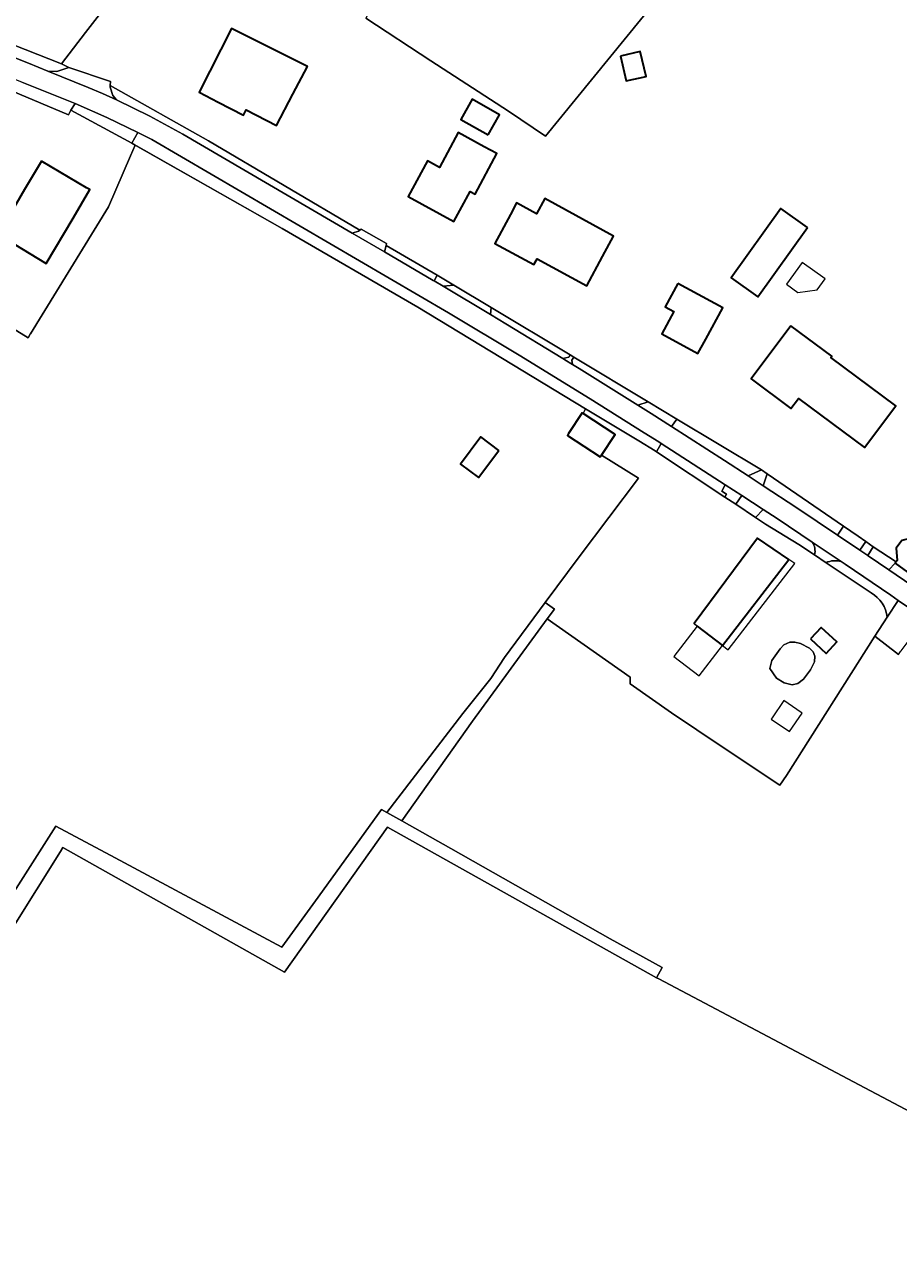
# Model space of a CAD drawing. Header units: metres. Extents: x 200176 to 205485, y 394066 to 399855.
# Tile 105 of 230: x 203375 to 203507, y 396510 to 396697. Entities that reach past the tile are written whole.
import ezdxf
from ezdxf.enums import TextEntityAlignment as Align

# ---------------------------------------------------------------- set-up
doc = ezdxf.new("R2010")
doc.units = ezdxf.units.M
for name, color, linetype, lineweight in [('B-WE-GR-BEPLANTING_CULTUUR_BODEMBEDEKKER-GV', 90, 'Continuous', 18), ('B-WE-GR-BEPLANTING_CULTUUR_HEESTERS-GV', 90, 'Continuous', 18), ('B-WE-GR-BEPLANTING_CULTUUR_VASTE PLANTENVAK-GV', 90, 'Continuous', 18), ('B-WE-GR-BOS_LOOF-GV', 40, 'Continuous', 13), ('B-WE-GR-FRUITTEELT-GV', 40, 'Continuous', 13), ('B-WE-GR-GRAS-GV', 60, 'Continuous', 13), ('B-WE-GR-HOUTWAL-GV', 40, 'Continuous', 13), ('B-WE-IE-TERREINAFSCHEIDING_KUNSTMATIG_HEKWERK-G', 20, 'IE-TERREINAFSCHEIDING-KUNSTMATIG', 18), ('B-WE-OG-BEBOUWING-GV', 7, 'Continuous', 35), ('B-WE-OG-BEBOUWING-T18', 10, 'Continuous', 18), ('B-WE-OG-BEBOUWING_LUIFEL-GV', 7, 'Continuous', 18), ('B-WE-OG-BEBOUWING_SCHUUR-GV', 7, 'Continuous', 35), ('B-WE-OG-TERREIN_ERF-GV', 7, 'Continuous', 18), ('B-WE-OG-TERREIN_ONBEGROEID-GV', 7, 'Continuous', 18), ('B-WE-OG-WATER_MEER-GV', 140, 'Continuous', 18), ('B-WE-OG-WEG-GV', 7, 'Continuous', 18), ('B-WE-VH-VERHARDING_BETONSTRAATSTEEN-GV', 252, 'Continuous', 18), ('B-WE-VH-VERHARDING_FUNDERING_ZAND-GV', 7, 'Continuous', 18), ('B-WE-VH-VERHARDING_HALFVERHARDING_GRIND-GV', 252, 'Continuous', 18), ('B-WE-VH-VERHARDING_SIERBESTRATING-GV', 252, 'Continuous', 18), ('B-WE-VH-VERHARDING_TEGEL-GV', 252, 'Continuous', 18)]:
    doc.layers.add(name, color=color, linetype=linetype, lineweight=lineweight)
doc.styles.add('NLCS-ISO-M20-T18', font='NLCS-ISO.ttf', dxfattribs={"height": 0.036})
doc.linetypes.add('IE-TERREINAFSCHEIDING-KUNSTMATIG', pattern='A,4,[82,NLCS.shx,S=0.75,R=90,X=0,Y=0],4,-2', length=10)

msp = doc.modelspace()

# ---------------------------------------------------------------- linework, layer by layer
at = {"layer": 'B-WE-GR-BEPLANTING_CULTUUR_BODEMBEDEKKER-GV'}
for points in [[(203498.357, 396615.801, 0.1869063), (203496.047, 396615.633)], [(203502.875, 396611.057, -0.2496079), (203505.3, 396607.368)]]:
    msp.add_lwpolyline(points, format="xyb", dxfattribs=at)
at = {"layer": 'B-WE-GR-BEPLANTING_CULTUUR_BODEMBEDEKKER-GV', "flags": 128}
for points in [[(203496.047, 396615.633), (203502.875, 396611.057)], [(203506.995, 396609.931), (203505.878, 396610.702), (203498.944, 396615.406), (203498.357, 396615.801)], [(203505.3, 396607.368), (203506.995, 396609.931)]]:
    msp.add_lwpolyline(points, dxfattribs=at)
at = {"layer": 'B-WE-GR-BEPLANTING_CULTUUR_HEESTERS-GV', "flags": 128}
msp.add_lwpolyline([(203470.387, 396552.825), (203471.241, 396554.353), (203463.352, 396558.727), (203439.233, 396572.364), (203431.811, 396576.56), (203429.55, 396577.838), (203428.743, 396578.294), (203418.744, 396564.465), (203413.635, 396557.433), (203388.364, 396570.968), (203379.42, 396575.759), (203364.843, 396553.021), (203349.586, 396529.492), (203330.144, 396538.322), (203327.04, 396539.732), (203301.414, 396551.884), (203300.962, 396550.931), (203300.56, 396550.145), (203351.05, 396525.992), (203365.251, 396548.334), (203380.086, 396571.922), (203380.476, 396572.541), (203414.03, 396553.653), (203429.635, 396575.614)], close=True, dxfattribs=at)
at = {"layer": 'B-WE-GR-BEPLANTING_CULTUUR_VASTE PLANTENVAK-GV', "flags": 128}
for points in [[(203486.522, 396623.7), (203485.379, 396622.495), (203486.891, 396621.494), (203491.955, 396618.376), (203494.301, 396616.803)], [(203493.944, 396618.767), (203488.644, 396622.33), (203486.522, 396623.7)]]:
    msp.add_lwpolyline(points, dxfattribs=at)
at = {"layer": 'B-WE-GR-BEPLANTING_CULTUUR_VASTE PLANTENVAK-GV'}
msp.add_lwpolyline([(203494.301, 396616.803, 0.2263201), (203493.944, 396618.767)], format="xyb", dxfattribs=at)
at = {"layer": 'B-WE-GR-BOS_LOOF-GV', "flags": 128}
msp.add_lwpolyline([(203383.889, 396695.899), (203393.761, 396708.608), (203391.944, 396712.098), (203352.556, 396739.013), (203349.76, 396735.166), (203350.609, 396731.703), (203345.718, 396723.943), (203340.941, 396719.376), (203338.778, 396719.122), (203336.04, 396719.973), (203333.276, 396719.856), (203332.242, 396718.383), (203331.51, 396716.441), (203332.135, 396712.79), (203334.267, 396710.3), (203347.421, 396704.11), (203380.253, 396691.158)], close=True, dxfattribs=at)
at = {"layer": 'B-WE-GR-FRUITTEELT-GV', "flags": 128}
msp.add_lwpolyline([(203651.282, 396457.722), (203636.001, 396464.966), (203635.38, 396463.655), (203546.212, 396512.731), (203470.739, 396552.628), (203470.387, 396552.825), (203429.635, 396575.614), (203414.03, 396553.653), (203380.476, 396572.541), (203380.086, 396571.922), (203365.251, 396548.334)], dxfattribs=at)
at = {"layer": 'B-WE-GR-GRAS-GV', "flags": 128}
for points in [[(203364.843, 396553.021), (203379.42, 396575.759), (203388.364, 396570.968), (203413.635, 396557.433), (203418.744, 396564.465), (203428.743, 396578.294), (203429.55, 396577.838), (203441.029, 396592.812), (203445.275, 396598.129), (203447.357, 396601.264), (203453.524, 396609.604), (203458.647, 396616.532), (203467.625, 396628.446), (203462.05, 396631.936), (203461.859, 396631.644), (203456.872, 396634.908), (203457.063, 396635.2), (203459.106, 396638.321), (203459.262, 396638.219), (203459.639, 396638.94), (203434.211, 396654.311), (203413.677, 396666.248), (203391.435, 396678.861), (203390.734, 396677.242), (203387.395, 396669.504), (203375.571, 396650.304), (203375.551, 396650.315), (203375.195, 396649.693), (203365.175, 396655.845)], [(203507.002, 396601.724), (203503.427, 396604.535), (203490.05, 396583.446), (203489.077, 396581.96), (203480.339, 396587.787), (203472.648, 396592.917), (203466.379, 396597.308), (203466.379, 396598.289), (203453.837, 396607.122), (203442.494, 396591.669), (203431.811, 396576.56), (203439.233, 396572.364), (203463.352, 396558.727), (203471.241, 396554.353), (203470.387, 396552.825), (203470.739, 396552.628), (203546.212, 396512.731)]]:
    msp.add_lwpolyline(points, dxfattribs=at)
msp.add_lwpolyline([(203446.475, 396632.613), (203443.395, 396628.525), (203440.672, 396630.577), (203443.752, 396634.665)], close=True, dxfattribs=at)
at = {"layer": 'B-WE-GR-HOUTWAL-GV', "flags": 128}
msp.add_lwpolyline([(203429.55, 396577.838), (203431.811, 396576.56), (203442.494, 396591.669), (203453.837, 396607.122), (203454.926, 396608.606), (203453.524, 396609.604), (203447.357, 396601.264), (203445.275, 396598.129), (203441.029, 396592.812)], close=True, dxfattribs=at)
at = {"layer": 'B-WE-IE-TERREINAFSCHEIDING_KUNSTMATIG_HEKWERK-G', "flags": 128}
for points in [[(203381.295, 396683.452), (203336.74, 396702.259), (203331.104, 396705.055)], [(203434.211, 396654.311), (203413.677, 396666.248), (203390.927, 396679.149)], [(203459.639, 396638.94), (203434.211, 396654.311)], [(203467.713, 396634.059), (203459.639, 396638.94)], [(203470.149, 396632.586), (203467.713, 396634.059)]]:
    msp.add_lwpolyline(points, dxfattribs=at)
at = {"layer": 'B-WE-OG-BEBOUWING-GV', "flags": 128}
for points in [[(203417.492, 396690.753), (203406.001, 396696.485), (203401.097, 396686.862), (203403.98, 396685.367), (203407.801, 396683.385), (203408.222, 396684.172), (203412.843, 396681.791), (203415.315, 396686.556)], [(203464.898, 396692.315), (203465.765, 396688.557), (203468.79, 396689.255), (203467.924, 396693.012)], [(203444.863, 396680.392), (203446.582, 396683.447), (203442.443, 396685.777), (203440.724, 396682.722)], [(203444.29, 396678.596), (203440.34, 396680.739), (203437.507, 396675.469), (203435.676, 396676.465), (203432.741, 396671.08), (203439.699, 396667.287), (203440.895, 396669.482), (203442.176, 396671.832), (203442.924, 396671.431), (203446.203, 396677.558)], [(203377.206, 396676.422), (203374.67, 396672.113), (203370.662, 396665.304), (203377.958, 396660.922), (203382.004, 396667.796), (203384.54, 396672.105), (203384.07, 396672.382)], [(203448.252, 396668.367), (203445.874, 396663.969), (203451.812, 396660.759), (203452.283, 396661.63), (203459.802, 396657.57), (203462.178, 396661.97), (203463.861, 396665.087), (203453.447, 396670.75), (203452.221, 396668.459), (203449.193, 396670.107)], [(203493.233, 396666.366), (203489.193, 396669.259), (203481.684, 396658.771), (203485.724, 396655.878)], [(203473.623, 396657.913), (203471.698, 396654.374), (203473.016, 396653.657), (203471.175, 396650.276), (203476.652, 396647.296), (203477.847, 396649.492), (203480.421, 396654.222)], [(203490.708, 396651.501), (203484.71, 396643.466), (203490.723, 396638.978), (203491.859, 396640.501), (203501.878, 396633.05), (203506.605, 396639.405), (203496.786, 396646.699), (203496.92, 396646.882)], [(203462.05, 396631.936), (203464.093, 396635.057), (203459.262, 396638.219), (203459.106, 396638.321), (203457.063, 396635.2), (203456.872, 396634.908), (203461.859, 396631.644)], [(203446.475, 396632.613), (203443.752, 396634.665), (203440.672, 396630.577), (203443.395, 396628.525)], [(203520.586, 396616.599), (203511.989, 396623.063), (203509.334, 396619.427), (203507.53, 396619), (203506.668, 396617.819), (203506.81, 396615.971), (203506.679, 396615.792), (203506.52, 396615.575), (203522.022, 396604.253), (203528.517, 396613.146), (203524.161, 396616.43), (203521.836, 396618.179)], [(203476.557, 396606.054), (203480.387, 396603.102), (203490.412, 396616.105), (203485.66, 396619.346), (203476.056, 396606.44)]]:
    msp.add_lwpolyline(points, close=True, dxfattribs=at)
at = {"layer": 'B-WE-OG-BEBOUWING_LUIFEL-GV', "flags": 128}
for points in [[(203494.712, 396656.948), (203495.894, 396658.598), (203492.413, 396661.09), (203490.049, 396657.789), (203491.79, 396656.543)], [(203490.412, 396616.105), (203480.387, 396603.102), (203481.24, 396602.444), (203491.302, 396615.498)], [(203476.557, 396606.054), (203473.014, 396601.458), (203476.844, 396598.505), (203480.387, 396603.102)], [(203492.269, 396592.982), (203489.683, 396594.756), (203487.914, 396592.176), (203487.764, 396591.958), (203490.503, 396590.08), (203492.421, 396592.878)]]:
    msp.add_lwpolyline(points, close=True, dxfattribs=at)
at = {"layer": 'B-WE-OG-BEBOUWING_SCHUUR-GV', "flags": 128}
msp.add_lwpolyline([(203493.707, 396604.092), (203496.088, 396601.909), (203497.678, 396603.643), (203495.297, 396605.826)], close=True, dxfattribs=at)
at = {"layer": 'B-WE-OG-TERREIN_ERF-GV', "flags": 128}
for points in [[(203477.824, 396709.963), (203469.715, 396715.588), (203460.929, 396721.948), (203447.009, 396732.253), (203433.621, 396741.66), (203428.991, 396734.016), (203426.79, 396731.51), (203423.732, 396728.664), (203412.01, 396722.195), (203405.465, 396724.193), (203403.223, 396725.455), (203395.25, 396730.452), (203388.731, 396735.138), (203362.081, 396754.13), (203352.556, 396739.013), (203391.944, 396712.098), (203393.761, 396708.608), (203401.698, 396715.291), (203427.438, 396700.164), (203426.361, 396698.038), (203436.186, 396691.613), (203447.963, 396683.959), (203453.576, 396680.218)], [(203406.001, 396696.485), (203417.492, 396690.753), (203415.315, 396686.556), (203412.843, 396681.791), (203408.222, 396684.172), (203407.801, 396683.385), (203403.98, 396685.367), (203401.097, 396686.862)], [(203464.898, 396692.315), (203467.924, 396693.012), (203468.79, 396689.255), (203465.765, 396688.557)], [(203444.863, 396680.392), (203440.724, 396682.722), (203442.443, 396685.777), (203446.582, 396683.447)], [(203435.676, 396676.465), (203437.507, 396675.469), (203440.34, 396680.739), (203444.29, 396678.596), (203446.203, 396677.558), (203442.924, 396671.431), (203442.176, 396671.832), (203440.895, 396669.482), (203439.699, 396667.287), (203432.741, 396671.08)], [(203462.178, 396661.97), (203459.802, 396657.57), (203452.283, 396661.63), (203451.812, 396660.759), (203445.874, 396663.969), (203448.252, 396668.367), (203449.193, 396670.107), (203452.221, 396668.459), (203453.447, 396670.75), (203463.861, 396665.087)], [(203493.233, 396666.366), (203485.724, 396655.878), (203481.684, 396658.771), (203489.193, 396669.259)], [(203477.847, 396649.492), (203476.652, 396647.296), (203471.175, 396650.276), (203473.016, 396653.657), (203471.698, 396654.374), (203473.623, 396657.913), (203480.421, 396654.222)], [(203506.605, 396639.405), (203501.878, 396633.05), (203491.859, 396640.501), (203490.723, 396638.978), (203484.71, 396643.466), (203490.708, 396651.501), (203496.92, 396646.882), (203496.786, 396646.699)], [(203480.387, 396603.102), (203476.557, 396606.054), (203476.056, 396606.44), (203485.66, 396619.346), (203490.412, 396616.105)], [(203489.09, 396602.6), (203489.657, 396603.201), (203490.567, 396603.595), (203491.322, 396603.63), (203492.181, 396603.389), (203493.554, 396602.72), (203494.121, 396602.154), (203494.379, 396601.467), (203494.31, 396600.644), (203493.709, 396599.408), (203492.627, 396598.001), (203491.786, 396597.331), (203490.928, 396597.16), (203489.708, 396597.434), (203488.558, 396598.155), (203487.545, 396599.631), (203487.854, 396600.832)]]:
    msp.add_lwpolyline(points, close=True, dxfattribs=at)
for points in [[(203477.824, 396709.963), (203453.576, 396680.218), (203447.963, 396683.959), (203436.186, 396691.613), (203426.361, 396698.038)], [(203393.761, 396708.608), (203383.889, 396695.899), (203380.253, 396691.158), (203381.393, 396690.609), (203387.698, 396688.451), (203387.646, 396687.844), (203402.517, 396679.504), (203425.455, 396665.963), (203425.627, 396666.099), (203429.486, 396663.951), (203429.414, 396663.662), (203437.137, 396659.171), (203439.661, 396657.657), (203445.324, 396654.262), (203457.3, 396647.081), (203457.871, 396646.739), (203469.098, 396640.007), (203473.473, 396637.384), (203486.257, 396629.719), (203487.155, 396629.102), (203498.673, 396621.192), (203500.931, 396619.642), (203502.082, 396618.823), (203503.21, 396618.021), (203506.679, 396615.792), (203506.81, 396615.971), (203506.668, 396617.819), (203507.53, 396619)], [(203485.379, 396622.495), (203482.389, 396624.477), (203480.723, 396625.58), (203470.382, 396632.432), (203470.149, 396632.586), (203467.713, 396634.059), (203459.639, 396638.94), (203459.262, 396638.219), (203464.093, 396635.057), (203462.05, 396631.936), (203467.625, 396628.446), (203458.647, 396616.532), (203453.524, 396609.604), (203454.926, 396608.606), (203453.837, 396607.122), (203466.379, 396598.289), (203466.379, 396597.308), (203472.648, 396592.917), (203480.339, 396587.787), (203489.077, 396581.96), (203490.05, 396583.446), (203503.427, 396604.535), (203505.3, 396607.368)], [(203502.875, 396611.057), (203496.047, 396615.633), (203494.301, 396616.803), (203491.955, 396618.376), (203486.891, 396621.494), (203485.379, 396622.495)]]:
    msp.add_lwpolyline(points, dxfattribs=at)
at = {"layer": 'B-WE-OG-TERREIN_ERF-GV'}
msp.add_lwpolyline([(203505.3, 396607.368, 0.2496079), (203502.875, 396611.057)], format="xyb", dxfattribs=at)
at = {"layer": 'B-WE-OG-TERREIN_ONBEGROEID-GV', "flags": 128}
for points in [[(203323.807, 396685.944), (203366.163, 396666.927), (203370.476, 396664.998), (203368.515, 396661.779), (203365.175, 396655.845), (203375.195, 396649.693), (203375.551, 396650.315), (203375.571, 396650.304), (203387.395, 396669.504), (203390.734, 396677.242), (203391.435, 396678.861), (203390.927, 396679.149), (203381.698, 396684.144), (203381.295, 396683.452), (203336.74, 396702.259), (203331.104, 396705.055), (203330.16, 396703.564), (203328.429, 396700.83), (203321.445, 396687.004)], [(203377.206, 396676.422), (203384.07, 396672.382), (203384.54, 396672.105), (203382.004, 396667.796), (203377.958, 396660.922), (203370.662, 396665.304), (203374.67, 396672.113)]]:
    msp.add_lwpolyline(points, close=True, dxfattribs=at)
at = {"layer": 'B-WE-OG-WATER_MEER-GV', "flags": 128}
msp.add_lwpolyline([(203489.09, 396602.6), (203487.854, 396600.832), (203487.545, 396599.631), (203488.558, 396598.155), (203489.708, 396597.434), (203490.928, 396597.16), (203491.786, 396597.331), (203492.627, 396598.001), (203493.709, 396599.408), (203494.31, 396600.644), (203494.379, 396601.467), (203494.121, 396602.154), (203493.554, 396602.72), (203492.181, 396603.389), (203491.322, 396603.63), (203490.567, 396603.595), (203489.657, 396603.201)], close=True, dxfattribs=at)
at = {"layer": 'B-WE-OG-WEG-GV', "flags": 128}
msp.add_lwpolyline([(203285.513, 396743.79), (203287.665, 396741.115), (203293.012, 396734.469), (203296.65, 396729.826), (203300.39, 396725.052), (203310.388, 396718.488), (203314.745, 396715.628), (203315.726, 396714.951), (203315.963, 396714.787), (203317.662, 396713.695), (203331.104, 396705.055), (203336.74, 396702.259), (203381.295, 396683.452), (203381.698, 396684.144), (203382.32, 396685.144), (203374.274, 396688.396), (203338.646, 396702.621), (203335.698, 396703.924), (203332.836, 396705.405), (203328.331, 396707.921), (203323.952, 396710.65), (203305.464, 396723.248)], dxfattribs=at)
for points in [[(203340.775, 396705), (203375.24, 396691.254), (203378.204, 396690.044), (203379.535, 396690.007), (203381.393, 396690.609), (203380.253, 396691.158), (203347.421, 396704.11), (203334.267, 396710.3), (203333.97, 396709.688), (203321.497, 396718.234), (203321.125, 396718.075), (203320.827, 396717.518), (203320.661, 396716.543), (203321.671, 396715.855), (203326.401, 396712.667), (203331.276, 396709.705), (203335.937, 396707.174)], [(203390.927, 396679.149), (203391.435, 396678.861), (203413.677, 396666.248), (203434.211, 396654.311), (203459.639, 396638.94), (203467.713, 396634.059), (203470.149, 396632.586), (203470.382, 396632.432), (203471.09, 396633.664), (203470.709, 396633.91), (203468.502, 396635.301), (203460.31, 396640.463), (203449.588, 396647.057), (203438.871, 396653.472), (203393.957, 396679.679), (203391.842, 396680.768)], [(203456.17, 396646.552), (203457.077, 396646.765), (203457.3, 396647.081), (203445.324, 396654.262), (203445.242, 396653.194), (203447.565, 396651.808)], [(203457.871, 396646.739), (203457.564, 396646.291), (203457.662, 396645.641), (203458.669, 396645.025), (203467.567, 396639.464), (203469.098, 396640.007)], [(203484.235, 396628.784), (203486.257, 396629.719), (203473.473, 396637.384), (203472.653, 396636.238), (203480.668, 396631.105)]]:
    msp.add_lwpolyline(points, close=True, dxfattribs=at)
at = {"layer": 'B-WE-VH-VERHARDING_BETONSTRAATSTEEN-GV', "flags": 128}
for points in [[(203378.204, 396690.044), (203375.24, 396691.254), (203340.775, 396705), (203335.937, 396707.174), (203331.276, 396709.705), (203326.401, 396712.667), (203321.671, 396715.855), (203320.661, 396716.543), (203318.599, 396717.947), (203306, 396726.529), (203303.875, 396728.163), (203301.944, 396730.022), (203300.428, 396731.82), (203299.093, 396733.757), (203293.134, 396742.787), (203290.686, 396741.031), (203296.037, 396732.884)], [(203513.622, 396609.073), (203505.564, 396614.554), (203502.443, 396616.677), (203502.4, 396616.706), (203501.166, 396617.539), (203497.786, 396619.82), (203491.651, 396623.96), (203486.54, 396627.285), (203484.235, 396628.784), (203480.668, 396631.105), (203472.653, 396636.238), (203469.562, 396638.217), (203467.567, 396639.464), (203458.669, 396645.025), (203457.662, 396645.641), (203456.504, 396646.348), (203456.17, 396646.552), (203447.565, 396651.808), (203445.242, 396653.194), (203438.055, 396657.483), (203436.69, 396658.297), (203436.56, 396658.375), (203429.17, 396662.682), (203424.303, 396665.518), (203398.613, 396680.49), (203393.655, 396683.228), (203388.566, 396685.715), (203386.445, 396686.657), (203384.302, 396687.556), (203378.204, 396690.044)], [(203374.274, 396688.396), (203382.32, 396685.144), (203387.121, 396683.043), (203391.842, 396680.768), (203393.957, 396679.679), (203438.871, 396653.472), (203449.588, 396647.057), (203460.31, 396640.463), (203468.502, 396635.301), (203470.709, 396633.91), (203471.09, 396633.664), (203480.793, 396627.399), (203483.294, 396625.785), (203486.522, 396623.7), (203488.644, 396622.33), (203493.944, 396618.767), (203498.357, 396615.801), (203498.944, 396615.406), (203505.878, 396610.702), (203506.995, 396609.931), (203511.042, 396607.14)]]:
    msp.add_lwpolyline(points, dxfattribs=at)
for points in [[(203388.566, 396685.715), (203388.052, 396686.358), (203387.627, 396687.629), (203387.646, 396687.844), (203387.698, 396688.451), (203381.393, 396690.609), (203379.535, 396690.007), (203378.204, 396690.044), (203384.302, 396687.556), (203386.445, 396686.657)], [(203391.842, 396680.768), (203387.121, 396683.043), (203382.32, 396685.144), (203381.698, 396684.144), (203390.927, 396679.149)], [(203429.17, 396662.682), (203429.414, 396663.662), (203429.486, 396663.951), (203425.627, 396666.099), (203425.455, 396665.963), (203425.256, 396665.806), (203424.303, 396665.518)], [(203445.324, 396654.262), (203439.661, 396657.657), (203438.055, 396657.483), (203445.242, 396653.194)], [(203473.473, 396637.384), (203469.098, 396640.007), (203467.567, 396639.464), (203469.562, 396638.217), (203472.653, 396636.238)], [(203486.54, 396627.285), (203487.155, 396629.102), (203486.257, 396629.719), (203484.235, 396628.784)], [(203487.155, 396629.102), (203486.54, 396627.285), (203491.651, 396623.96), (203497.786, 396619.82), (203498.673, 396621.192)]]:
    msp.add_lwpolyline(points, close=True, dxfattribs=at)
at = {"layer": 'B-WE-VH-VERHARDING_FUNDERING_ZAND-GV', "flags": 128}
for points in [[(203425.455, 396665.963), (203402.517, 396679.504), (203387.646, 396687.844), (203387.627, 396687.629), (203388.052, 396686.358), (203388.566, 396685.715), (203393.655, 396683.228), (203398.613, 396680.49), (203424.303, 396665.518), (203425.256, 396665.806)], [(203436.69, 396658.297), (203437.137, 396659.171), (203429.414, 396663.662), (203429.17, 396662.682), (203436.56, 396658.375)], [(203436.69, 396658.297), (203438.055, 396657.483), (203439.661, 396657.657), (203437.137, 396659.171)], [(203457.871, 396646.739), (203457.3, 396647.081), (203457.077, 396646.765), (203456.17, 396646.552), (203456.504, 396646.348), (203457.662, 396645.641), (203457.564, 396646.291)]]:
    msp.add_lwpolyline(points, close=True, dxfattribs=at)
at = {"layer": 'B-WE-VH-VERHARDING_HALFVERHARDING_GRIND-GV', "flags": 128}
for points in [[(203480.723, 396625.58), (203480.966, 396626.018), (203480.287, 396626.47), (203480.793, 396627.399), (203471.09, 396633.664), (203470.382, 396632.432)], [(203506.52, 396615.575), (203505.564, 396614.554), (203513.622, 396609.073), (203521.447, 396603.575), (203522.873, 396602.542), (203523.777, 396601.888), (203524.588, 396602.512), (203522.022, 396604.253)]]:
    msp.add_lwpolyline(points, close=True, dxfattribs=at)
at = {"layer": 'B-WE-VH-VERHARDING_SIERBESTRATING-GV', "flags": 128}
for points in [[(203501.166, 396617.539), (203502.082, 396618.823), (203500.931, 396619.642), (203498.673, 396621.192), (203497.786, 396619.82)], [(203502.082, 396618.823), (203501.166, 396617.539), (203502.4, 396616.706), (203503.21, 396618.021)], [(203506.679, 396615.792), (203503.21, 396618.021), (203502.4, 396616.706), (203502.443, 396616.677), (203505.564, 396614.554), (203506.52, 396615.575)], [(203503.427, 396604.535), (203507.002, 396601.724), (203507.35, 396602.191), (203507.417, 396602.281), (203511.042, 396607.14), (203506.995, 396609.931), (203505.3, 396607.368)]]:
    msp.add_lwpolyline(points, close=True, dxfattribs=at)
for points in [[(203498.357, 396615.801), (203493.944, 396618.767)], [(203494.301, 396616.803), (203496.047, 396615.633)]]:
    msp.add_lwpolyline(points, dxfattribs=at)
at = {"layer": 'B-WE-VH-VERHARDING_SIERBESTRATING-GV'}
for points in [[(203493.944, 396618.767, -0.2263201), (203494.301, 396616.803)], [(203496.047, 396615.633, -0.1869063), (203498.357, 396615.801)]]:
    msp.add_lwpolyline(points, format="xyb", dxfattribs=at)
at = {"layer": 'B-WE-VH-VERHARDING_TEGEL-GV', "flags": 128}
for points in [[(203483.294, 396625.785), (203480.793, 396627.399), (203480.287, 396626.47), (203480.966, 396626.018), (203480.723, 396625.58), (203482.389, 396624.477)], [(203485.379, 396622.495), (203486.522, 396623.7), (203483.294, 396625.785), (203482.389, 396624.477)]]:
    msp.add_lwpolyline(points, close=True, dxfattribs=at)

# ---------------------------------------------------------------- texts
at = {"layer": 'B-WE-OG-BEBOUWING-T18', "style": 'NLCS-ISO-M20-T18'}
for s, rotation, p in [('18', 332.6, (203408.284, 396687.64)), ('16', 331.4, (203437.827, 396672.863)), ('14', 331.6, (203454.666, 396664.889)), ('12', 331.4, (203475.518, 396652.467)), ('10', 323.3, (203489.828, 396644.638))]:
    msp.add_text(s, height=0.036, rotation=rotation, dxfattribs=at).set_placement(p, align=Align.MIDDLE)

doc.saveas('drawing.dxf')
